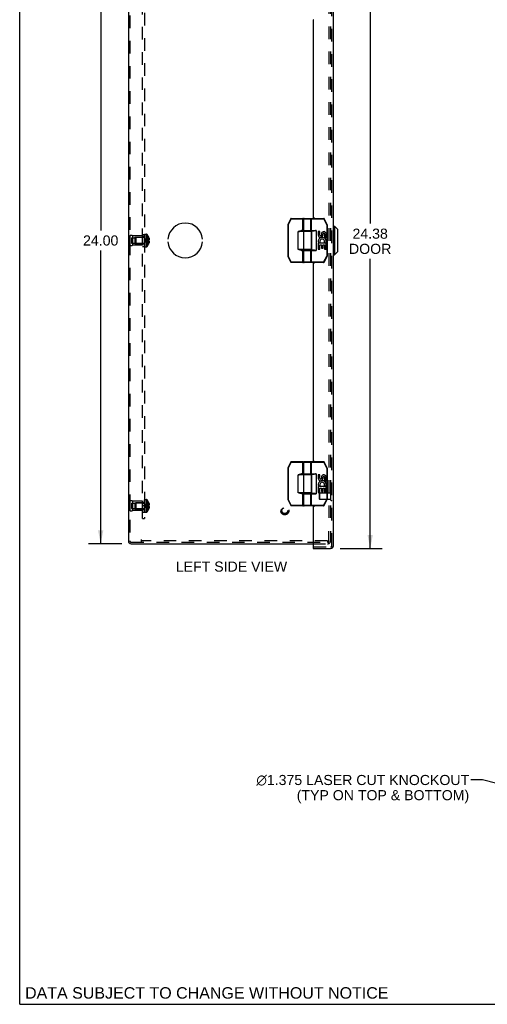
# Model space of a CAD drawing. Header units: inches. Extents: x 0 to 90.7, y 0 to 58.7.
# Tile 1 of 15: x 0 to 18.5, y 0 to 39. Entities that reach past the tile are written whole.
import ezdxf

# ---------------------------------------------------------------- set-up
doc = ezdxf.new("R2010")
doc.units = ezdxf.units.IN
doc.header["$LTSCALE"] = 4.986667
doc.header["$MEASUREMENT"] = 0
doc.linetypes.add('HIDDEN', pattern=[0.2, 0.1, -0.1])
doc.layers.get('0').update_dxf_attribs({"linetype": 'CONTINUOUS'})
for name, color, linetype in [('DEFAULT_2', 8, 'HIDDEN'), ('DIMENSIONS', 7, 'CONTINUOUS'), ('DOOR_ASSEMBLY', 7, 'CONTINUOUS'), ('OPEN', 7, 'CONTINUOUS'), ('SUBPANEL', 7, 'CONTINUOUS')]:
    doc.layers.add(name, color=color, linetype=linetype)
doc.styles.get("Standard").update_dxf_attribs({"font": 'arial.ttf'})
doc.dimstyles.new('DIMSTYLE_1', dxfattribs={"dimtxt": 0.4, "dimasz": 0.533333, "dimexe": 0.09, "dimexo": 0.07, "dimgap": 0.0375, "dimtad": 0, "dimtih": 1, "dimtoh": 1, "dimzin": 4, "dimdsep": 46, "dimtxsty": 'Standard', "dimblk": '_FILLED', "dimblk1": '_FILLED', "dimblk2": '_FILLED', "dimcen": 0.09, "dimadec": 3, "dimazin": 1, "dimtfac": 1, "dimtdec": 3, "dimtofl": 0, "dimtmove": 0, "dimatfit": 3, "dimldrblk": '_FILLED', "dimfxl": 0, "dimtolj": 1, "dimtzin": 4, "dimarcsym": 0})
doc.dimstyles.get("Standard").update_dxf_attribs({"dimtxt": 0.453333, "dimasz": 0.533333, "dimexe": 0.09, "dimexo": 0.07, "dimgap": 0.09, "dimtad": 0, "dimtih": 1, "dimtoh": 1, "dimdec": 3, "dimzin": 4, "dimdsep": 46, "dimtxsty": 'Standard', "dimblk": '_FILLED', "dimblk1": '_FILLED', "dimblk2": '_FILLED', "dimcen": 0.09, "dimadec": 3, "dimazin": 1, "dimtp": 0.001, "dimtm": 0.001, "dimtfac": 1, "dimtdec": 3, "dimtofl": 0, "dimtmove": 0, "dimatfit": 3, "dimldrblk": '_FILLED', "dimfxl": 0, "dimtolj": 1, "dimtzin": 4, "dimarcsym": 0})

# ---------------------------------------------------------------- blocks, each defined once
blk = doc.blocks.new('_FILLED')
at = {"color": 0, "linetype": 'ByBlock'}
blk.add_solid([(0, 0), (-1, 0.2), (-1, -0.2)], dxfattribs=at)
blk = doc.blocks.new('*D8')
at = {"layer": 'DIMENSIONS', "color": 2, "linetype": 'Continuous'}
for p, q in [((12.685, 42.409), (14.356, 42.409)), ((13.876, 42.409), (13.876, 30.89)), ((13.876, 18.034), (13.876, 29.49)), ((12.685, 18.034), (14.356, 18.034))]:
    blk.add_line(p, q, dxfattribs=at)
at = {"layer": 'DIMENSIONS', "color": 2, "linetype": 'Continuous', "xscale": 0.5333333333, "yscale": 0.5333333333, "zscale": 0.5333333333}
for p, rotation in [((13.876, 42.409), 90), ((13.876, 18.034), 270)]:
    blk.add_blockref('_FILLED', p, dxfattribs=dict(at, rotation=rotation))
at = {"layer": 'DIMENSIONS', "color": 2, "linetype": 'Continuous', "insert": (13.876, 30.69), "char_height": 0.4, "width": 1.67435, "attachment_point": 2, "line_spacing_factor": 0.9}
blk.add_mtext('24.38\\PDOOR', dxfattribs=at)
blk = doc.blocks.new('*D14')
at = {"layer": 'DIMENSIONS', "color": 2, "linetype": 'Continuous'}
for p, q in [((4.043, 42.221), (2.728, 42.221)), ((3.208, 42.221), (3.208, 30.621)), ((3.208, 18.221), (3.208, 29.821)), ((4.043, 18.221), (2.728, 18.221))]:
    blk.add_line(p, q, dxfattribs=at)
at = {"layer": 'DIMENSIONS', "color": 2, "linetype": 'Continuous', "xscale": 0.5333333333, "yscale": 0.5333333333, "zscale": 0.5333333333}
for p, rotation in [((3.208, 42.221), 90), ((3.208, 18.221), 270)]:
    blk.add_blockref('_FILLED', p, dxfattribs=dict(at, rotation=rotation))
at = {"layer": 'DIMENSIONS', "color": 2, "linetype": 'Continuous', "insert": (3.208, 30.421), "char_height": 0.4, "width": 1.39777, "attachment_point": 2, "line_spacing_factor": 0.9}
blk.add_mtext('24.00', dxfattribs=at)

msp = doc.modelspace()

# ---------------------------------------------------------------- linework, layer by layer
at = {"color": 7, "linetype": 'Continuous'}
for q in [(0, 58.667), (90.667, 0)]:
    msp.add_line((0, 0), q, dxfattribs=at)
at = {"color": 3, "linetype": 'Continuous'}
for p, q in [((4.305, 42.109), (4.305, 18.333)), ((4.417, 18.221), (11.614, 18.221))]:
    msp.add_line(p, q, dxfattribs=at)
msp.add_arc((4.417, 18.333), 0.112, 180, 270, dxfattribs=at)
at = {"layer": 'DEFAULT_2', "color": 8, "linetype": 'HIDDEN'}
for p, q in [((4.365, 42.109), (4.365, 18.333)), ((12.245, 41.681), (12.245, 18.761)), ((12.305, 41.681), (12.305, 18.761)), ((4.365, 30.409), (4.365, 30.033)), ((4.365, 30.409), (4.365, 30.321)), ((4.465, 30.409), (4.465, 30.033)), ((4.865, 30.409), (4.465, 30.409)), ((4.865, 30.033), (4.865, 30.409)), ((4.94, 29.975), (4.94, 30.464)), ((4.955, 30.464), (4.94, 30.464)), ((4.955, 30.464), (4.94, 30.464)), ((4.955, 30.459), (4.94, 30.459)), ((4.955, 30.457), (4.94, 30.457)), ((4.955, 30.448), (4.94, 30.448)), ((4.94, 30.43), (4.955, 30.43)), ((4.955, 30.429), (4.94, 30.429)), ((4.955, 30.428), (4.94, 30.428)), ((4.955, 30.426), (4.94, 30.426)), ((4.94, 30.422), (4.955, 30.422)), ((4.94, 30.42), (4.955, 30.42)), ((4.955, 30.413), (4.94, 30.413)), ((4.94, 30.409), (4.955, 30.409)), ((4.94, 30.404), (4.955, 30.404)), ((4.94, 30.401), (4.955, 30.401)), ((4.955, 30.4), (4.94, 30.4)), ((4.94, 30.4), (4.955, 30.4)), ((4.955, 30.464), (4.955, 29.975)), ((4.96, 29.975), (4.96, 30.467)), ((4.96, 30.467), (5.021, 30.467)), ((5.021, 30.467), (5.021, 29.975)), ((5.047, 30.455), (5.047, 29.987)), ((4.365, 30.033), (4.365, 30.121)), ((4.428, 30.323), (4.428, 30.12)), ((4.428, 30.323), (4.553, 30.323)), ((4.428, 30.12), (4.553, 30.12)), ((4.865, 30.033), (4.465, 30.033)), ((4.553, 30.346), (4.553, 30.096)), ((4.553, 30.346), (4.865, 30.346)), ((4.553, 30.096), (4.865, 30.096)), ((4.585, 30.335), (4.595, 30.345)), ((4.585, 30.335), (4.585, 30.107)), ((4.585, 30.107), (4.595, 30.097)), ((4.595, 30.345), (4.595, 30.097)), ((4.922, 30.345), (4.595, 30.345)), ((4.922, 30.097), (4.595, 30.097)), ((4.922, 30.345), (4.922, 30.097)), ((4.94, 30.375), (4.955, 30.375)), ((4.94, 30.363), (4.955, 30.363)), ((4.955, 30.36), (4.94, 30.36)), ((4.955, 30.359), (4.94, 30.359)), ((4.955, 30.355), (4.94, 30.355)), ((4.94, 30.348), (4.955, 30.348)), ((4.94, 30.346), (4.955, 30.346)), ((4.94, 30.345), (4.955, 30.345)), ((4.955, 30.333), (4.94, 30.333)), ((4.955, 30.32), (4.94, 30.32)), ((4.94, 30.304), (4.955, 30.304)), ((4.94, 30.293), (4.955, 30.293)), ((4.94, 30.274), (4.955, 30.274)), ((4.955, 30.268), (4.94, 30.268)), ((4.94, 30.267), (4.955, 30.267)), ((4.955, 30.26), (4.94, 30.26)), ((4.955, 30.235), (4.94, 30.235)), ((4.955, 30.224), (4.94, 30.224)), ((4.94, 30.219), (4.955, 30.219)), ((4.94, 30.21), (4.955, 30.21)), ((4.94, 30.19), (4.955, 30.19)), ((4.94, 30.18), (4.955, 30.18)), ((4.955, 30.169), (4.94, 30.169)), ((4.955, 30.157), (4.94, 30.157)), ((4.94, 30.135), (4.955, 30.135)), ((4.94, 30.134), (4.955, 30.134)), ((4.955, 30.133), (4.94, 30.133)), ((4.94, 30.13), (4.955, 30.13)), ((4.955, 30.127), (4.94, 30.127)), ((4.955, 30.127), (4.94, 30.127)), ((4.94, 30.112), (4.955, 30.112)), ((4.94, 30.1), (4.955, 30.1)), ((4.955, 30.08), (4.94, 30.08)), ((4.94, 30.067), (4.955, 30.067)), ((4.955, 30.066), (4.94, 30.066)), ((4.94, 30.065), (4.955, 30.065)), ((4.94, 30.064), (4.955, 30.064)), ((4.94, 30.053), (4.955, 30.053)), ((4.955, 30.048), (4.94, 30.048)), ((4.955, 30.047), (4.94, 30.047)), ((4.955, 30.045), (4.94, 30.045)), ((4.94, 30.041), (4.955, 30.041)), ((4.94, 30.027), (4.955, 30.027)), ((4.94, 30.027), (4.955, 30.027)), ((4.94, 30.023), (4.955, 30.023)), ((4.94, 30.022), (4.955, 30.022)), ((4.94, 30.014), (4.955, 30.014)), ((4.955, 30.014), (4.94, 30.014)), ((4.955, 30.002), (4.94, 30.002)), ((4.955, 29.996), (4.94, 29.996)), ((4.969, 30.225), (4.945, 30.221)), ((4.969, 30.225), (4.945, 30.221)), ((5.077, 30.206), (5.048, 30.209)), ((5.106, 30.203), (5.076, 30.206)), ((5.105, 30.362), (5.106, 30.361)), ((5.106, 30.362), (5.105, 30.362)), ((5.105, 30.239), (5.106, 30.239)), ((5.105, 30.203), (5.106, 30.203)), ((5.106, 30.082), (5.105, 30.081)), ((5.105, 30.081), (5.106, 30.081)), ((5.106, 30.361), (5.106, 30.239)), ((5.106, 30.326), (5.118, 30.326)), ((5.106, 30.271), (5.128, 30.271)), ((5.106, 30.239), (5.118, 30.239)), ((5.106, 30.203), (5.106, 30.082)), ((5.118, 30.203), (5.106, 30.203)), ((5.106, 30.172), (5.128, 30.172)), ((5.106, 30.117), (5.118, 30.117)), ((4.955, 29.992), (4.94, 29.992)), ((4.955, 29.991), (4.94, 29.991)), ((4.955, 29.985), (4.94, 29.985)), ((4.955, 29.976), (4.94, 29.976)), ((4.955, 29.975), (4.94, 29.975)), ((4.96, 29.975), (5.021, 29.975)), ((4.365, 19.909), (4.365, 19.533)), ((4.365, 19.909), (4.365, 19.821)), ((4.865, 19.909), (4.465, 19.909)), ((4.465, 19.909), (4.465, 19.533)), ((4.865, 19.533), (4.865, 19.909)), ((4.955, 19.964), (4.94, 19.964)), ((4.955, 19.964), (4.94, 19.964)), ((4.94, 19.475), (4.94, 19.964)), ((4.955, 19.959), (4.94, 19.959)), ((4.955, 19.957), (4.94, 19.957)), ((4.955, 19.948), (4.94, 19.948)), ((4.94, 19.93), (4.955, 19.93)), ((4.955, 19.929), (4.94, 19.929)), ((4.955, 19.928), (4.94, 19.928)), ((4.955, 19.926), (4.94, 19.926)), ((4.94, 19.922), (4.955, 19.922)), ((4.94, 19.92), (4.955, 19.92)), ((4.955, 19.913), (4.94, 19.913)), ((4.94, 19.909), (4.955, 19.909)), ((4.94, 19.904), (4.955, 19.904)), ((4.94, 19.901), (4.955, 19.901)), ((4.955, 19.9), (4.94, 19.9)), ((4.94, 19.9), (4.955, 19.9)), ((4.94, 19.875), (4.955, 19.875)), ((4.955, 19.964), (4.955, 19.475)), ((4.96, 19.967), (5.021, 19.967)), ((4.96, 19.475), (4.96, 19.967)), ((5.021, 19.967), (5.021, 19.475)), ((5.047, 19.955), (5.047, 19.487)), ((4.365, 19.533), (4.365, 19.621)), ((4.428, 19.823), (4.553, 19.823)), ((4.428, 19.823), (4.428, 19.62)), ((4.428, 19.62), (4.553, 19.62)), ((4.865, 19.533), (4.465, 19.533)), ((4.553, 19.846), (4.865, 19.846)), ((4.553, 19.846), (4.553, 19.596)), ((4.553, 19.596), (4.865, 19.596)), ((4.585, 19.835), (4.595, 19.845)), ((4.585, 19.835), (4.585, 19.607)), ((4.585, 19.607), (4.595, 19.597)), ((4.922, 19.845), (4.595, 19.845)), ((4.595, 19.845), (4.595, 19.597)), ((4.922, 19.597), (4.595, 19.597)), ((4.922, 19.845), (4.922, 19.597)), ((4.94, 19.863), (4.955, 19.863)), ((4.955, 19.86), (4.94, 19.86)), ((4.955, 19.859), (4.94, 19.859)), ((4.955, 19.855), (4.94, 19.855)), ((4.94, 19.848), (4.955, 19.848)), ((4.94, 19.846), (4.955, 19.846)), ((4.94, 19.845), (4.955, 19.845)), ((4.955, 19.833), (4.94, 19.833)), ((4.955, 19.82), (4.94, 19.82)), ((4.94, 19.804), (4.955, 19.804)), ((4.94, 19.793), (4.955, 19.793)), ((4.94, 19.774), (4.955, 19.774)), ((4.955, 19.768), (4.94, 19.768)), ((4.94, 19.767), (4.955, 19.767)), ((4.955, 19.76), (4.94, 19.76)), ((4.955, 19.735), (4.94, 19.735)), ((4.955, 19.724), (4.94, 19.724)), ((4.94, 19.719), (4.955, 19.719)), ((4.94, 19.71), (4.955, 19.71)), ((4.94, 19.69), (4.955, 19.69)), ((4.94, 19.68), (4.955, 19.68)), ((4.955, 19.669), (4.94, 19.669)), ((4.955, 19.657), (4.94, 19.657)), ((4.94, 19.635), (4.955, 19.635)), ((4.94, 19.634), (4.955, 19.634)), ((4.955, 19.633), (4.94, 19.633)), ((4.94, 19.63), (4.955, 19.63)), ((4.955, 19.627), (4.94, 19.627)), ((4.955, 19.627), (4.94, 19.627)), ((4.94, 19.612), (4.955, 19.612)), ((4.94, 19.6), (4.955, 19.6)), ((4.955, 19.58), (4.94, 19.58)), ((4.94, 19.567), (4.955, 19.567)), ((4.955, 19.566), (4.94, 19.566)), ((4.94, 19.565), (4.955, 19.565)), ((4.94, 19.564), (4.955, 19.564)), ((4.94, 19.553), (4.955, 19.553)), ((4.955, 19.548), (4.94, 19.548)), ((4.955, 19.547), (4.94, 19.547)), ((4.955, 19.545), (4.94, 19.545)), ((4.94, 19.541), (4.955, 19.541)), ((4.94, 19.527), (4.955, 19.527)), ((4.94, 19.527), (4.955, 19.527)), ((4.94, 19.523), (4.955, 19.523)), ((4.94, 19.522), (4.955, 19.522)), ((4.94, 19.514), (4.955, 19.514)), ((4.955, 19.514), (4.94, 19.514)), ((4.955, 19.502), (4.94, 19.502)), ((4.955, 19.496), (4.94, 19.496)), ((4.955, 19.492), (4.94, 19.492)), ((4.955, 19.491), (4.94, 19.491)), ((4.955, 19.485), (4.94, 19.485)), ((4.969, 19.725), (4.945, 19.721)), ((4.969, 19.725), (4.945, 19.721)), ((5.077, 19.706), (5.048, 19.709)), ((5.106, 19.703), (5.076, 19.706)), ((5.106, 19.861), (5.105, 19.862)), ((5.106, 19.862), (5.105, 19.862)), ((5.106, 19.739), (5.105, 19.739)), ((5.106, 19.703), (5.105, 19.703)), ((5.106, 19.582), (5.105, 19.581)), ((5.105, 19.581), (5.106, 19.581)), ((5.106, 19.861), (5.106, 19.739)), ((5.106, 19.826), (5.118, 19.826)), ((5.106, 19.771), (5.128, 19.771)), ((5.106, 19.739), (5.118, 19.739)), ((5.118, 19.703), (5.106, 19.703)), ((5.106, 19.703), (5.106, 19.582)), ((5.106, 19.672), (5.128, 19.672)), ((5.106, 19.617), (5.118, 19.617)), ((4.955, 19.476), (4.94, 19.476)), ((4.955, 19.475), (4.94, 19.475)), ((4.96, 19.475), (5.021, 19.475)), ((12.245, 18.333), (12.245, 18.721)), ((12.305, 18.721), (12.305, 18.333)), ((4.805, 18.393), (4.805, 18.281)), ((12.185, 18.341), (4.805, 18.341)), ((12.185, 18.341), (12.185, 18.281)), ((4.417, 18.281), (12.185, 18.281)), ((11.614, 18.221), (12.193, 18.221)), ((12.185, 18.281), (12.193, 18.281))]:
    msp.add_line(p, q, dxfattribs=at)
for points in [[(5.105, 30.362), (5.076, 30.342), (5.048, 30.321), (5.021, 30.298), (4.995, 30.274), (4.969, 30.248), (4.945, 30.221)], [(5.106, 30.326), (5.077, 30.311), (5.049, 30.295), (5.021, 30.279), (4.995, 30.261), (4.969, 30.242), (4.945, 30.221)], [(5.106, 30.271), (5.077, 30.264), (5.049, 30.257), (5.021, 30.249), (4.995, 30.24), (4.969, 30.231), (4.945, 30.221)], [(5.105, 30.081), (5.076, 30.101), (5.048, 30.122), (5.021, 30.145), (4.995, 30.169), (4.969, 30.194), (4.945, 30.221)], [(5.106, 30.172), (5.077, 30.179), (5.049, 30.186), (5.021, 30.194), (4.995, 30.203), (4.969, 30.212), (4.945, 30.221)], [(5.106, 30.117), (5.077, 30.132), (5.049, 30.147), (5.021, 30.164), (4.995, 30.182), (4.969, 30.201), (4.945, 30.221)], [(5.049, 30.209), (5.021, 30.212), (4.995, 30.215), (4.969, 30.218), (4.945, 30.221)], [(5.021, 30.212), (4.995, 30.215), (4.969, 30.218), (4.945, 30.221)], [(5.106, 30.239), (5.077, 30.237), (5.049, 30.234), (5.021, 30.231), (4.995, 30.228), (4.969, 30.225)], [(5.105, 30.239), (5.076, 30.237), (5.048, 30.234), (5.021, 30.231), (4.995, 30.228)], [(5.106, 30.23), (5.106, 30.233), (5.105, 30.236), (5.105, 30.239)], [(5.106, 30.221), (5.106, 30.218), (5.106, 30.215), (5.106, 30.212), (5.106, 30.209), (5.105, 30.206), (5.105, 30.203)], [(5.106, 30.23), (5.106, 30.227), (5.106, 30.224), (5.106, 30.221)], [(5.118, 30.326), (5.12, 30.319), (5.122, 30.312), (5.123, 30.305), (5.125, 30.298), (5.126, 30.291), (5.126, 30.285), (5.127, 30.278), (5.128, 30.271)], [(5.128, 30.271), (5.127, 30.268), (5.127, 30.265), (5.126, 30.262), (5.125, 30.259), (5.125, 30.256), (5.124, 30.253), (5.123, 30.25), (5.121, 30.246), (5.12, 30.243), (5.118, 30.239)], [(5.118, 30.203), (5.12, 30.2), (5.121, 30.196), (5.123, 30.193), (5.124, 30.19), (5.125, 30.187), (5.125, 30.184), (5.126, 30.181), (5.127, 30.178), (5.127, 30.175), (5.128, 30.172)], [(5.128, 30.172), (5.127, 30.165), (5.126, 30.158), (5.126, 30.151), (5.125, 30.145), (5.123, 30.138), (5.122, 30.131), (5.12, 30.124), (5.118, 30.117)], [(5.105, 19.862), (5.076, 19.842), (5.048, 19.821), (5.021, 19.798), (4.995, 19.774), (4.969, 19.748), (4.945, 19.721)], [(5.106, 19.826), (5.077, 19.811), (5.049, 19.795), (5.021, 19.779), (4.995, 19.761), (4.969, 19.742), (4.945, 19.721)], [(5.106, 19.771), (5.077, 19.764), (5.049, 19.757), (5.021, 19.749), (4.995, 19.74), (4.969, 19.731), (4.945, 19.721)], [(5.021, 19.712), (4.995, 19.715), (4.969, 19.718), (4.945, 19.721)], [(5.106, 19.672), (5.077, 19.679), (5.049, 19.686), (5.021, 19.694), (4.995, 19.703), (4.969, 19.712), (4.945, 19.721)], [(5.106, 19.617), (5.077, 19.632), (5.049, 19.647), (5.021, 19.664), (4.995, 19.682), (4.969, 19.701), (4.945, 19.721)], [(5.105, 19.581), (5.076, 19.601), (5.048, 19.622), (5.021, 19.645), (4.995, 19.669), (4.969, 19.694), (4.945, 19.721)], [(5.106, 19.739), (5.077, 19.737), (5.049, 19.734), (5.021, 19.731), (4.995, 19.728), (4.969, 19.725)], [(5.049, 19.709), (5.021, 19.712), (4.995, 19.715), (4.969, 19.718)], [(5.105, 19.739), (5.076, 19.737), (5.048, 19.734), (5.021, 19.731), (4.995, 19.728)], [(5.105, 19.739), (5.105, 19.736), (5.106, 19.733), (5.106, 19.73), (5.106, 19.727), (5.106, 19.724), (5.106, 19.721)], [(5.106, 19.721), (5.106, 19.718), (5.106, 19.715), (5.106, 19.712), (5.106, 19.709), (5.105, 19.706), (5.105, 19.703)], [(5.106, 19.727), (5.106, 19.73), (5.106, 19.733)], [(5.106, 19.709), (5.106, 19.712), (5.106, 19.715)], [(5.118, 19.826), (5.12, 19.819), (5.122, 19.812), (5.123, 19.805), (5.125, 19.798), (5.126, 19.791), (5.126, 19.785), (5.127, 19.778), (5.128, 19.771)], [(5.128, 19.771), (5.127, 19.768), (5.127, 19.765), (5.126, 19.762), (5.125, 19.759), (5.125, 19.756), (5.124, 19.753), (5.123, 19.75), (5.121, 19.746), (5.12, 19.743), (5.118, 19.739)], [(5.118, 19.703), (5.12, 19.7), (5.121, 19.696), (5.123, 19.693), (5.124, 19.69), (5.125, 19.687), (5.125, 19.684), (5.126, 19.681), (5.127, 19.678), (5.127, 19.675), (5.128, 19.672)], [(5.128, 19.672), (5.127, 19.665), (5.126, 19.658), (5.126, 19.651), (5.125, 19.645), (5.123, 19.638), (5.122, 19.631), (5.12, 19.624), (5.118, 19.617)]]:
    msp.add_lwpolyline(points, dxfattribs=at)
for radius in [0.164, 0.142, 0.124, 0.114]:
    msp.add_circle((10.495, 19.531), radius, dxfattribs=at)
for centre, radius, start, end in [((4.415, 30.323), 0.1, 60.0508, 119.9492), ((5.021, 30.432), 0.035, 40.9334, 90), ((4.777, 30.221), 0.357, 23.1903, 40.9334), ((4.415, 30.12), 0.1, 240.0508, 299.9492), ((4.922, 30.383), 0.0372, 270, 297.5399), ((4.922, 30.06), 0.0372, 62.4601, 90), ((4.922, 30.383), 0.0372, 329.9503, 360), ((4.922, 30.06), 0.0372, 0, 30.0497), ((4.777, 30.221), 0.357, 319.0666, 336.8097), ((4.777, 30.221), 0.357, 17.0407, 23.0017), ((4.777, 30.221), 0.357, 336.9983, 342.9593), ((5.021, 30.01), 0.035, 270, 319.0666), ((4.415, 19.823), 0.1, 60.0508, 119.9492), ((4.922, 19.883), 0.0372, 329.9503, 360), ((5.021, 19.932), 0.035, 40.9334, 90), ((4.777, 19.721), 0.357, 23.1903, 40.9334), ((4.415, 19.62), 0.1, 240.0508, 299.9492), ((4.922, 19.883), 0.0372, 270, 297.5399), ((4.922, 19.56), 0.0372, 62.4601, 90), ((4.922, 19.56), 0.0372, 0, 30.0497), ((5.021, 19.51), 0.035, 270, 319.0666), ((4.777, 19.721), 0.357, 319.0666, 336.8097), ((4.777, 19.721), 0.357, 17.0407, 23.0017), ((4.777, 19.721), 0.357, 336.9983, 342.9593), ((4.417, 18.333), 0.052, 180, 270), ((12.193, 18.333), 0.112, 270, 360), ((12.193, 18.333), 0.052, 270, 360)]:
    msp.add_arc(centre, radius, start, end, dxfattribs=at)
at = {"layer": 'DOOR_ASSEMBLY', "color": 8, "linetype": 'HIDDEN'}
for p, q in [((12.364, 18.146), (12.364, 42.297)), ((11.864, 19.98), (11.864, 20.208)), ((12.321, 20.218), (11.874, 20.218)), ((11.874, 20.218), (11.874, 19.97)), ((12.321, 19.97), (11.874, 19.97)), ((12.321, 19.952), (12.321, 20.236)), ((11.629, 18.094), (12.312, 18.094))]:
    msp.add_line(p, q, dxfattribs=at)
at = {"layer": 'DOOR_ASSEMBLY', "color": 3, "linetype": 'Continuous'}
for p, q in [((12.424, 18.146), (12.424, 42.297)), ((11.614, 38.941), (11.614, 31.126)), ((11.629, 31.111), (11.66, 31.111)), ((11.614, 29.316), (11.614, 21.501)), ((11.629, 29.331), (11.66, 29.331)), ((11.629, 21.486), (11.66, 21.486)), ((11.614, 19.691), (11.614, 18.109)), ((11.629, 19.706), (11.66, 19.706)), ((11.614, 18.034), (12.312, 18.034))]:
    msp.add_line(p, q, dxfattribs=at)
at = {"layer": 'DOOR_ASSEMBLY', "color": 7, "linetype": 'Continuous'}
for p, q in [((10.611, 30.842), (10.631, 30.842)), ((10.611, 30.842), (10.611, 29.601)), ((10.73, 31.085), (10.613, 30.851)), ((10.631, 30.842), (10.613, 30.851)), ((10.748, 31.076), (10.631, 30.842)), ((10.631, 30.842), (10.631, 29.601)), ((10.73, 31.085), (10.748, 31.076)), ((10.748, 31.096), (11.212, 31.096)), ((10.748, 31.076), (10.748, 31.096)), ((10.748, 31.076), (11.232, 31.076)), ((11.212, 30.591), (11.212, 31.096)), ((11.232, 30.611), (11.232, 31.076)), ((11.246, 31.076), (12.04, 31.076)), ((11.246, 30.616), (11.246, 31.076)), ((11.266, 31.096), (12.04, 31.096)), ((11.532, 30.616), (11.532, 31.076)), ((11.548, 30.596), (11.548, 31.096)), ((12.04, 31.096), (12.04, 31.076)), ((12.04, 31.076), (12.058, 31.085)), ((12.158, 30.842), (12.04, 31.076)), ((12.175, 30.851), (12.058, 31.085)), ((12.175, 30.851), (12.158, 30.842)), ((12.158, 30.842), (12.178, 30.842)), ((12.158, 30.842), (12.158, 29.601)), ((12.178, 30.842), (12.178, 29.601)), ((12.424, 30.784), (12.462, 30.784)), ((12.58, 30.666), (12.462, 30.784)), ((12.462, 30.784), (12.462, 29.659)), ((11.021, 30.571), (11.035, 30.574)), ((11.552, 30.571), (11.021, 30.571)), ((11.021, 29.871), (11.021, 30.571)), ((11.232, 30.611), (11.163, 30.611)), ((11.163, 30.591), (11.163, 30.611)), ((11.532, 30.591), (11.163, 30.591)), ((11.246, 30.616), (11.738, 30.616)), ((11.25, 29.871), (11.25, 30.571)), ((11.266, 30.596), (11.656, 30.596)), ((11.316, 30.591), (11.316, 30.596)), ((11.472, 30.591), (11.472, 30.596)), ((11.552, 29.871), (11.552, 30.571)), ((11.558, 30.596), (11.558, 29.846)), ((11.738, 30.616), (11.738, 29.826)), ((11.883, 30.572), (11.82, 30.572)), ((11.82, 30.572), (11.82, 30.436)), ((11.883, 30.436), (11.883, 30.572)), ((11.948, 30.498), (11.949, 30.429)), ((12.009, 30.436), (12.009, 30.478)), ((12.072, 30.478), (12.072, 30.342)), ((12.135, 30.342), (12.135, 30.478)), ((12.58, 30.666), (12.58, 29.777)), ((11.839, 30.111), (11.82, 30.111)), ((11.82, 30.111), (11.82, 29.881)), ((11.873, 30.111), (11.9, 30.13)), ((12.135, 30.111), (11.873, 30.111)), ((11.883, 30.048), (11.948, 30.048)), ((11.883, 29.881), (11.883, 30.048)), ((11.948, 30.048), (11.948, 29.912)), ((12.009, 30.048), (12.072, 30.048)), ((12.009, 29.912), (12.009, 30.048)), ((12.064, 30.147), (12.122, 30.122)), ((12.072, 30.342), (12.135, 30.342)), ((12.072, 30.048), (12.072, 29.881)), ((12.135, 29.881), (12.135, 30.111)), ((11.021, 29.871), (11.552, 29.871)), ((11.04, 29.868), (11.021, 29.871)), ((11.163, 29.851), (11.532, 29.851)), ((11.163, 29.831), (11.163, 29.851)), ((11.163, 29.831), (11.232, 29.831)), ((11.212, 29.346), (11.212, 29.851)), ((11.232, 29.366), (11.232, 29.831)), ((11.246, 29.826), (11.738, 29.826)), ((11.246, 29.366), (11.246, 29.826)), ((11.266, 29.846), (11.656, 29.846)), ((11.316, 29.846), (11.316, 29.851)), ((11.472, 29.846), (11.472, 29.851)), ((11.532, 29.366), (11.532, 29.826)), ((11.548, 29.346), (11.548, 29.846)), ((11.82, 29.881), (11.883, 29.881)), ((11.948, 29.912), (12.009, 29.912)), ((12.072, 29.881), (12.135, 29.881)), ((12.424, 29.659), (12.462, 29.659)), ((12.58, 29.777), (12.462, 29.659)), ((10.631, 29.601), (10.611, 29.601)), ((10.613, 29.592), (10.631, 29.601)), ((10.613, 29.592), (10.735, 29.357)), ((10.631, 29.601), (10.753, 29.366)), ((10.753, 29.366), (10.735, 29.357)), ((11.232, 29.366), (10.753, 29.366)), ((10.753, 29.346), (10.753, 29.366)), ((11.212, 29.346), (10.753, 29.346)), ((12.035, 29.366), (11.246, 29.366)), ((12.035, 29.346), (11.266, 29.346)), ((12.035, 29.366), (12.158, 29.601)), ((12.053, 29.357), (12.035, 29.366)), ((12.035, 29.366), (12.035, 29.346)), ((12.053, 29.357), (12.175, 29.592)), ((12.178, 29.601), (12.158, 29.601)), ((12.158, 29.601), (12.175, 29.592)), ((10.73, 21.46), (10.613, 21.226)), ((10.748, 21.451), (10.631, 21.217)), ((10.73, 21.46), (10.748, 21.451)), ((10.748, 21.471), (11.212, 21.471)), ((10.748, 21.451), (10.748, 21.471)), ((10.748, 21.451), (11.232, 21.451)), ((11.212, 20.966), (11.212, 21.471)), ((11.232, 20.986), (11.232, 21.451)), ((11.246, 21.451), (12.04, 21.451)), ((11.246, 20.991), (11.246, 21.451)), ((11.266, 21.471), (12.04, 21.471)), ((11.532, 20.991), (11.532, 21.451)), ((11.548, 20.971), (11.548, 21.471)), ((12.04, 21.471), (12.04, 21.451)), ((12.04, 21.451), (12.058, 21.46)), ((12.158, 21.217), (12.04, 21.451)), ((12.175, 21.226), (12.058, 21.46)), ((10.611, 21.217), (10.631, 21.217)), ((10.611, 21.217), (10.611, 19.976)), ((10.631, 21.217), (10.613, 21.226)), ((10.631, 21.217), (10.631, 19.976)), ((12.175, 21.226), (12.158, 21.217)), ((12.158, 21.217), (12.178, 21.217)), ((12.158, 21.217), (12.158, 19.976)), ((12.178, 21.217), (12.178, 19.976)), ((11.021, 20.946), (11.035, 20.949)), ((11.552, 20.946), (11.021, 20.946)), ((11.021, 20.246), (11.021, 20.946)), ((11.232, 20.986), (11.163, 20.986)), ((11.163, 20.966), (11.163, 20.986)), ((11.532, 20.966), (11.163, 20.966)), ((11.246, 20.991), (11.738, 20.991)), ((11.25, 20.246), (11.25, 20.946)), ((11.266, 20.971), (11.656, 20.971)), ((11.316, 20.966), (11.316, 20.971)), ((11.472, 20.966), (11.472, 20.971)), ((11.552, 20.246), (11.552, 20.946)), ((11.558, 20.971), (11.558, 20.221)), ((11.738, 20.991), (11.738, 20.201)), ((11.883, 20.947), (11.82, 20.947)), ((11.82, 20.947), (11.82, 20.811)), ((11.883, 20.811), (11.883, 20.947)), ((11.948, 20.873), (11.949, 20.804)), ((12.009, 20.811), (12.009, 20.853)), ((12.072, 20.853), (12.072, 20.717)), ((12.072, 20.717), (12.135, 20.717)), ((12.135, 20.717), (12.135, 20.853)), ((11.839, 20.486), (11.82, 20.486)), ((11.82, 20.486), (11.82, 20.256)), ((11.873, 20.486), (11.9, 20.505)), ((12.135, 20.486), (11.873, 20.486)), ((11.883, 20.423), (11.948, 20.423)), ((11.883, 20.256), (11.883, 20.423)), ((11.948, 20.423), (11.948, 20.287)), ((11.948, 20.287), (12.009, 20.287)), ((12.009, 20.423), (12.072, 20.423)), ((12.009, 20.287), (12.009, 20.423)), ((12.064, 20.522), (12.122, 20.497)), ((12.072, 20.423), (12.072, 20.256)), ((12.135, 20.256), (12.135, 20.486)), ((10.631, 19.976), (10.611, 19.976)), ((10.613, 19.967), (10.631, 19.976)), ((10.613, 19.967), (10.735, 19.732)), ((10.631, 19.976), (10.753, 19.741)), ((11.021, 20.246), (11.552, 20.246)), ((11.04, 20.243), (11.021, 20.246)), ((11.163, 20.226), (11.532, 20.226)), ((11.163, 20.206), (11.163, 20.226)), ((11.163, 20.206), (11.232, 20.206)), ((11.212, 19.721), (11.212, 20.226)), ((11.232, 19.741), (11.232, 20.206)), ((11.246, 20.201), (11.738, 20.201)), ((11.246, 19.741), (11.246, 20.201)), ((11.266, 20.221), (11.656, 20.221)), ((11.316, 20.221), (11.316, 20.226)), ((11.472, 20.221), (11.472, 20.226)), ((11.532, 19.741), (11.532, 20.201)), ((11.548, 19.721), (11.548, 20.221)), ((11.82, 20.256), (11.883, 20.256)), ((12.035, 19.741), (12.158, 19.976)), ((12.053, 19.732), (12.175, 19.967)), ((12.072, 20.256), (12.135, 20.256)), ((12.178, 19.976), (12.158, 19.976)), ((12.158, 19.976), (12.175, 19.967)), ((10.753, 19.741), (10.735, 19.732)), ((11.232, 19.741), (10.753, 19.741)), ((10.753, 19.721), (10.753, 19.741)), ((11.212, 19.721), (10.753, 19.721)), ((12.035, 19.741), (11.246, 19.741)), ((12.035, 19.721), (11.266, 19.721)), ((12.053, 19.732), (12.035, 19.741)), ((12.035, 19.741), (12.035, 19.721)), ((11.614, 18.094), (11.629, 18.094)), ((11.614, 18.094), (11.614, 18.034))]:
    msp.add_line(p, q, dxfattribs=at)
for points in [[(11.516, 31.096), (11.519, 31.096), (11.521, 31.095), (11.523, 31.094), (11.525, 31.093), (11.527, 31.091), (11.529, 31.088), (11.53, 31.085), (11.531, 31.083), (11.532, 31.079), (11.532, 31.076)], [(11.021, 30.571), (11.028, 30.574), (11.034, 30.577), (11.04, 30.579), (11.046, 30.581), (11.052, 30.584), (11.058, 30.586), (11.064, 30.589), (11.071, 30.591)], [(11.035, 30.574), (11.048, 30.576), (11.054, 30.578), (11.061, 30.579), (11.068, 30.58), (11.075, 30.581)], [(11.071, 30.591), (11.08, 30.595), (11.089, 30.598), (11.098, 30.6), (11.106, 30.603), (11.114, 30.605), (11.122, 30.607), (11.129, 30.608), (11.137, 30.609), (11.144, 30.61), (11.15, 30.611), (11.157, 30.611), (11.163, 30.611)], [(11.075, 30.581), (11.084, 30.583), (11.093, 30.584), (11.102, 30.586), (11.11, 30.587), (11.118, 30.588), (11.126, 30.589), (11.133, 30.59), (11.14, 30.59), (11.146, 30.591), (11.152, 30.591), (11.157, 30.591), (11.163, 30.591)], [(11.25, 30.571), (11.25, 30.574), (11.251, 30.578), (11.252, 30.58), (11.253, 30.583), (11.255, 30.586), (11.257, 30.588), (11.26, 30.589), (11.263, 30.59), (11.265, 30.591), (11.268, 30.591)], [(11.532, 30.616), (11.532, 30.613), (11.531, 30.61), (11.53, 30.607), (11.529, 30.605), (11.527, 30.602), (11.525, 30.6), (11.523, 30.599), (11.521, 30.597), (11.519, 30.597), (11.516, 30.596)], [(11.738, 30.616), (11.728, 30.613), (11.718, 30.61), (11.709, 30.607), (11.7, 30.604), (11.692, 30.602), (11.684, 30.6), (11.676, 30.598), (11.669, 30.597), (11.662, 30.597), (11.656, 30.596)], [(11.071, 29.851), (11.063, 29.854), (11.055, 29.857), (11.047, 29.861), (11.039, 29.864), (11.03, 29.868), (11.021, 29.871)], [(11.075, 29.861), (11.066, 29.863), (11.058, 29.864), (11.049, 29.866), (11.04, 29.868)], [(11.163, 29.831), (11.156, 29.831), (11.15, 29.832), (11.142, 29.833), (11.135, 29.834), (11.128, 29.835), (11.12, 29.837), (11.112, 29.838), (11.104, 29.84), (11.096, 29.843), (11.088, 29.845), (11.08, 29.848), (11.071, 29.851)], [(11.163, 29.851), (11.157, 29.851), (11.151, 29.852), (11.145, 29.852), (11.138, 29.853), (11.131, 29.853), (11.124, 29.854), (11.116, 29.855), (11.109, 29.856), (11.101, 29.857), (11.093, 29.858), (11.084, 29.86), (11.075, 29.861)], [(11.25, 29.871), (11.25, 29.868), (11.251, 29.865), (11.252, 29.862), (11.253, 29.86), (11.255, 29.857), (11.257, 29.855), (11.26, 29.854), (11.263, 29.852), (11.265, 29.852), (11.268, 29.851)], [(11.516, 29.846), (11.519, 29.846), (11.521, 29.845), (11.523, 29.844), (11.525, 29.843), (11.527, 29.84), (11.529, 29.838), (11.53, 29.835), (11.531, 29.833), (11.532, 29.829), (11.532, 29.826)], [(11.656, 29.846), (11.662, 29.846), (11.669, 29.845), (11.676, 29.844), (11.684, 29.843), (11.692, 29.841), (11.7, 29.838), (11.709, 29.836), (11.718, 29.833), (11.728, 29.83), (11.738, 29.826)], [(11.532, 29.366), (11.532, 29.363), (11.531, 29.36), (11.53, 29.357), (11.529, 29.355), (11.527, 29.352), (11.525, 29.35), (11.523, 29.349), (11.521, 29.347), (11.519, 29.347), (11.516, 29.346)], [(11.516, 21.471), (11.519, 21.471), (11.521, 21.47), (11.523, 21.469), (11.525, 21.468), (11.527, 21.466), (11.529, 21.463), (11.53, 21.46), (11.531, 21.458), (11.532, 21.454), (11.532, 21.451)], [(11.021, 20.946), (11.028, 20.949), (11.034, 20.952), (11.04, 20.954), (11.046, 20.956), (11.052, 20.959), (11.058, 20.961), (11.064, 20.964), (11.071, 20.966)], [(11.035, 20.949), (11.048, 20.951), (11.054, 20.953), (11.061, 20.954), (11.068, 20.955), (11.075, 20.956)], [(11.071, 20.966), (11.08, 20.97), (11.089, 20.973), (11.098, 20.975), (11.106, 20.978), (11.114, 20.98), (11.122, 20.982), (11.129, 20.983), (11.137, 20.984), (11.144, 20.985), (11.15, 20.986), (11.157, 20.986), (11.163, 20.986)], [(11.075, 20.956), (11.084, 20.958), (11.093, 20.959), (11.102, 20.961), (11.11, 20.962), (11.118, 20.963), (11.126, 20.964), (11.133, 20.965), (11.14, 20.965), (11.146, 20.966), (11.152, 20.966), (11.157, 20.966), (11.163, 20.966)], [(11.25, 20.946), (11.25, 20.949), (11.251, 20.953), (11.252, 20.955), (11.253, 20.958), (11.255, 20.961), (11.257, 20.963), (11.26, 20.964), (11.263, 20.965), (11.265, 20.966), (11.268, 20.966)], [(11.532, 20.991), (11.532, 20.988), (11.531, 20.985), (11.53, 20.982), (11.529, 20.98), (11.527, 20.977), (11.525, 20.975), (11.523, 20.974), (11.521, 20.972), (11.519, 20.972), (11.516, 20.971)], [(11.738, 20.991), (11.728, 20.988), (11.718, 20.985), (11.709, 20.982), (11.7, 20.979), (11.692, 20.977), (11.684, 20.975), (11.676, 20.973), (11.669, 20.972), (11.662, 20.972), (11.656, 20.971)], [(11.071, 20.226), (11.063, 20.229), (11.055, 20.232), (11.047, 20.236), (11.039, 20.239), (11.03, 20.243), (11.021, 20.246)], [(11.075, 20.236), (11.066, 20.238), (11.058, 20.239), (11.049, 20.241), (11.04, 20.243)], [(11.163, 20.206), (11.156, 20.206), (11.15, 20.207), (11.142, 20.208), (11.135, 20.209), (11.128, 20.21), (11.12, 20.212), (11.112, 20.213), (11.104, 20.215), (11.096, 20.218), (11.088, 20.22), (11.08, 20.223), (11.071, 20.226)], [(11.163, 20.226), (11.157, 20.226), (11.151, 20.227), (11.145, 20.227), (11.138, 20.228), (11.131, 20.228), (11.124, 20.229), (11.116, 20.23), (11.109, 20.231), (11.101, 20.232), (11.093, 20.233), (11.084, 20.235), (11.075, 20.236)], [(11.25, 20.246), (11.25, 20.243), (11.251, 20.24), (11.252, 20.237), (11.253, 20.235), (11.255, 20.232), (11.257, 20.23), (11.26, 20.229), (11.263, 20.227), (11.265, 20.227), (11.268, 20.226)], [(11.516, 20.221), (11.519, 20.221), (11.521, 20.22), (11.523, 20.219), (11.525, 20.218), (11.527, 20.215), (11.529, 20.213), (11.53, 20.21), (11.531, 20.208), (11.532, 20.204), (11.532, 20.201)], [(11.656, 20.221), (11.662, 20.221), (11.669, 20.22), (11.676, 20.219), (11.684, 20.218), (11.692, 20.216), (11.7, 20.213), (11.709, 20.211), (11.718, 20.208), (11.728, 20.205), (11.738, 20.201)], [(11.532, 19.741), (11.532, 19.738), (11.531, 19.735), (11.53, 19.732), (11.529, 19.73), (11.527, 19.727), (11.525, 19.725), (11.523, 19.724), (11.521, 19.722), (11.519, 19.722), (11.516, 19.721)]]:
    msp.add_lwpolyline(points, dxfattribs=at)
at = {"layer": 'DOOR_ASSEMBLY', "color": 3, "linetype": 'Continuous'}
for centre, radius, start, end in [((11.629, 38.941), 0.015, 90, 180), ((11.629, 31.126), 0.015, 180, 270), ((11.66, 31.096), 0.015, 0, 90), ((11.629, 29.316), 0.015, 90, 180), ((11.66, 29.346), 0.015, 270, 360), ((11.629, 21.501), 0.015, 180, 270), ((11.66, 21.471), 0.015, 0, 90), ((11.629, 19.691), 0.015, 90, 180), ((11.66, 19.721), 0.015, 270, 360), ((11.629, 18.109), 0.015, 180, 270), ((12.312, 18.146), 0.112, 270, 360)]:
    msp.add_arc(centre, radius, start, end, dxfattribs=at)
at = {"layer": 'DOOR_ASSEMBLY', "color": 7, "linetype": 'Continuous'}
for centre, radius, start, end in [((10.631, 30.842), 0.02, 153.4349, 180), ((10.748, 31.076), 0.02, 90, 153.4349), ((11.212, 31.076), 0.02, 0, 90), ((11.266, 31.076), 0.02, 90, 180), ((12.04, 31.076), 0.02, 26.5651, 90), ((12.158, 30.842), 0.02, 0, 26.5651), ((11.252, 30.611), 0.02, 180, 270), ((11.266, 30.616), 0.02, 180, 270), ((11.532, 30.571), 0.02, 0, 90), ((11.915, 30.436), 0.0943, 180, 360), ((11.915, 30.436), 0.0314, 180, 261.2295), ((11.914, 30.441), 0.0362, 263.4285, 341.7628), ((12.041, 30.478), 0.0943, 359.9911, 167.4338), ((12.041, 30.478), 0.0314, 0, 180.0485), ((11.974, 30.184), 0.154, 161.4199, 206.1963), ((11.978, 30.184), 0.157, 336.5966, 161.8791), ((11.978, 30.184), 0.157, 205.737, 207.8532), ((11.978, 30.184), 0.0943, 336.5966, 215.1122), ((11.252, 29.831), 0.02, 90, 180), ((11.266, 29.826), 0.02, 90, 180), ((11.532, 29.871), 0.02, 270, 360), ((10.631, 29.601), 0.02, 180, 207.4744), ((10.753, 29.366), 0.02, 207.4744, 270), ((11.212, 29.366), 0.02, 270, 360), ((11.266, 29.366), 0.02, 180, 270), ((12.035, 29.366), 0.02, 270, 332.5256), ((12.158, 29.601), 0.02, 332.5256, 360), ((10.748, 21.451), 0.02, 90, 153.4349), ((11.212, 21.451), 0.02, 0, 90), ((11.266, 21.451), 0.02, 90, 180), ((12.04, 21.451), 0.02, 26.5651, 90), ((10.631, 21.217), 0.02, 153.4349, 180), ((12.158, 21.217), 0.02, 0, 26.5651), ((11.252, 20.986), 0.02, 180, 270), ((11.266, 20.991), 0.02, 180, 270), ((11.532, 20.946), 0.02, 0, 90), ((11.915, 20.811), 0.0943, 180, 360), ((11.978, 20.559), 0.157, 336.5966, 161.8791), ((11.915, 20.811), 0.0314, 180, 261.2295), ((11.978, 20.559), 0.0943, 336.5966, 215.1122), ((11.914, 20.816), 0.0362, 263.4285, 341.7628), ((12.041, 20.853), 0.0943, 359.9911, 167.4338), ((12.041, 20.853), 0.0314, 0, 180.0485), ((11.974, 20.559), 0.154, 161.4199, 206.1963), ((11.978, 20.559), 0.157, 205.737, 207.8532), ((10.631, 19.976), 0.02, 180, 207.4744), ((11.252, 20.206), 0.02, 90, 180), ((11.266, 20.201), 0.02, 90, 180), ((11.532, 20.246), 0.02, 270, 360), ((12.158, 19.976), 0.02, 332.5256, 360), ((10.753, 19.741), 0.02, 207.4744, 270), ((11.212, 19.741), 0.02, 270, 360), ((11.266, 19.741), 0.02, 180, 270), ((12.035, 19.741), 0.02, 270, 332.5256)]:
    msp.add_arc(centre, radius, start, end, dxfattribs=at)
at = {"layer": 'DOOR_ASSEMBLY', "color": 8, "linetype": 'HIDDEN'}
for centre, radius, start, end in [((12.342, 20.236), 0.0215, 360, 180), ((11.874, 20.208), 0.01, 90, 180), ((11.874, 19.98), 0.01, 180, 270), ((12.342, 19.952), 0.0215, 180, 0), ((12.312, 18.146), 0.052, 270, 360)]:
    msp.add_arc(centre, radius, start, end, dxfattribs=at)
at = {"layer": 'OPEN', "color": 40, "linetype": 'Continuous'}
for start, end in [(4.5886, 175.4114), (184.5886, 355.4114)]:
    msp.add_arc((6.555, 30.221), 0.688, start, end, dxfattribs=at)
at = {"layer": 'SUBPANEL', "color": 8, "linetype": 'HIDDEN'}
for p, q in [((4.865, 19.221), (4.865, 41.221)), ((4.94, 41.221), (4.94, 19.221)), ((4.865, 30.463), (4.94, 30.463)), ((4.94, 30.373), (4.865, 30.373)), ((4.94, 30.362), (4.865, 30.362)), ((4.94, 30.081), (4.865, 30.081)), ((4.94, 30.07), (4.865, 30.07)), ((4.865, 29.979), (4.94, 29.979)), ((4.865, 19.862), (4.94, 19.862)), ((4.865, 19.83), (4.94, 19.83)), ((4.94, 19.721), (4.865, 19.721)), ((4.865, 19.612), (4.94, 19.612)), ((4.865, 19.581), (4.94, 19.581)), ((4.865, 19.471), (4.94, 19.471)), ((4.865, 19.221), (4.94, 19.221))]:
    msp.add_line(p, q, dxfattribs=at)

# ---------------------------------------------------------------- texts
at = {"layer": 'DIMENSIONS', "color": 2, "linetype": 'Continuous', "line_spacing_factor": 0.9}
for s, insert, char_height, width, attachment_point in [('LEFT SIDE VIEW', (8.386, 17.519), 0.4, 4.39851, 2), (' \\fgdt;{\\fgdt;n}\\fArial;1.375 LASER CUT KNOCKOUT\\P (TYP ON TOP & BOTTOM)', (17.797, 9.075), 0.4, 8.68649, 3), ('DATA SUBJECT TO CHANGE WITHOUT NOTICE', (7.407, 0.677), 0.45333, 14.36173, 2)]:
    msp.add_mtext(s, dxfattribs=dict(at, insert=insert, char_height=char_height, width=width, attachment_point=attachment_point))

# ---------------------------------------------------------------- dimensions: what is measured, and where the dimension line sits
at = {"layer": 'DIMENSIONS', "color": 2, "linetype": 'Continuous'}
dim = msp.add_linear_dim(base=(3.208, 18.221), p1=(4.113, 42.221), p2=(4.113, 18.221), angle=270, dimstyle='DIMSTYLE_1', dxfattribs=at)
dim.commit()
dim.dimension.update_dxf_attribs({"geometry": '*D14', "text_midpoint": (3.203, 30.219), "dimtype": 160})
dim = msp.add_linear_dim(base=(13.875913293, 18.033861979), p1=(12.61485691, 42.40886198), p2=(12.61485691, 18.033861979), angle=270, text='<>\\PDOOR', dimstyle='DIMSTYLE_1', dxfattribs=at)
dim.commit()
dim.dimension.update_dxf_attribs({"geometry": '*D8', "text_midpoint": (13.875913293, 30.190308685), "dimtype": 160})

# ---------------------------------------------------------------- leaders
at = {"layer": 'DIMENSIONS', "color": 2, "linetype": 'Continuous', "annotation_type": 0, "has_hookline": 1, "hookline_direction": 1, "text_width": 8.467}
msp.add_leader([(28.702, 6.241), (18.325, 8.875), (17.864, 8.875)], dimstyle='Standard', override={"dimtad": 0}, dxfattribs=at)

doc.saveas('drawing.dxf')
